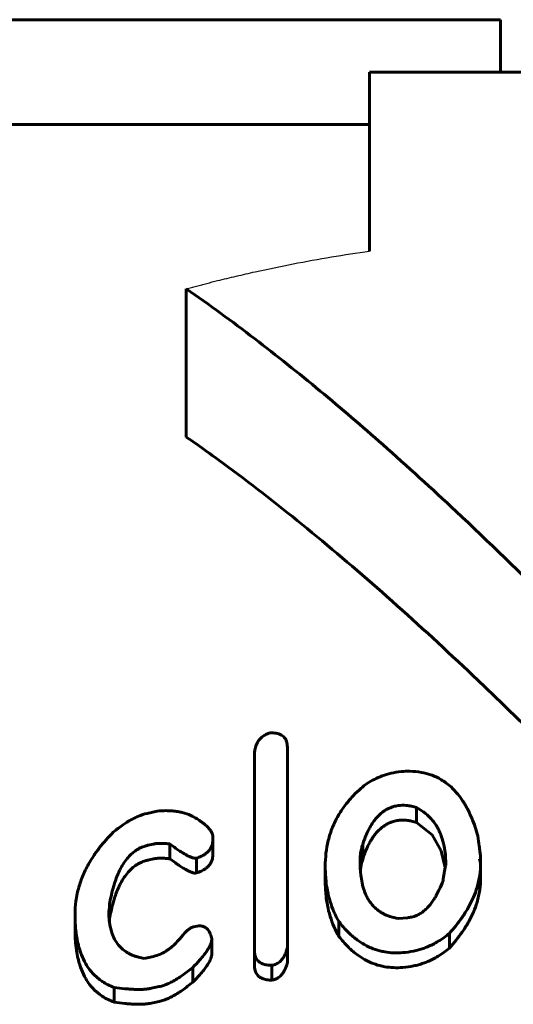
# Model space of a CAD drawing. Header units: millimetres. Extents: x -86 to 204, y -54 to 55.
# Tile 5 of 14: x -5.09 to -0.38, y 44.61 to 54. Entities that reach past the tile are written whole.
import ezdxf

# ---------------------------------------------------------------- set-up
doc = ezdxf.new("R2010")
doc.units = ezdxf.units.MM
doc.linetypes.add('K5LT-1', pattern=[0])
doc.linetypes.add('K5LT_BASIC', pattern=[0])
doc.layers.add('Системный слой (1)', color=7, linetype='Continuous', true_color=0x6c6c6c)

# ---------------------------------------------------------------- blocks, each defined once
blk = doc.blocks.new('U15')
at = {"layer": 'Системный слой (1)', "color": 150, "linetype": 'K5LT_BASIC', "lineweight": 60, "true_color": 0x0080ff}
for p, q in [((-4.2335, 45.3905), (-4.2325, 45.4015)), ((-4.2325, 45.4015), (-4.2319, 45.4125)), ((-4.2319, 45.4125), (-4.2317, 45.4235))]:
    blk.add_line(p, q, dxfattribs=at)
blk = doc.blocks.new('U17')
at = {"layer": 'Системный слой (1)', "color": 150, "linetype": 'K5LT_BASIC', "lineweight": 60, "true_color": 0x0080ff}
for p, q in [((-1.8262, 45.9553), (-1.8333, 45.92)), ((-1.8157, 45.9905), (-1.8262, 45.9553)), ((-1.8333, 45.92), (-1.8378, 45.8845))]:
    blk.add_line(p, q, dxfattribs=at)
blk = doc.blocks.new('U21')
at = {"layer": 'Системный слой (1)', "color": 150, "linetype": 'K5LT_BASIC', "lineweight": 60, "true_color": 0x0080ff}
for p, q in [((-1.1507, 46.2235), (-1.3014, 46.3427)), ((-1.0655, 46.0731), (-1.1507, 46.2235)), ((-1.0283, 45.9114), (-1.0655, 46.0731))]:
    blk.add_line(p, q, dxfattribs=at)

msp = doc.modelspace()

# ---------------------------------------------------------------- linework, layer by layer
at = {"layer": 'Системный слой (1)', "color": 150, "linetype": 'K5LT_BASIC', "lineweight": 60, "true_color": 0x0080ff}
for p, q in [((-7.9844, 54), (-0.5, 54)), ((-0.5, 54), (-0.5, 53.5)), ((-1.75, 53.5), (1.75, 53.5)), ((-1.75, 51.7923), (-1.75, 53.5)), ((-9.8457, 53), (-1.75, 53)), ((-3.5, 50.0192), (-3.5, 51.4335)), ((-2.535, 47.0615), (-2.535, 45.1484)), ((-2.8492, 45.1177), (-2.8492, 46.9829)), ((-3.8745, 46.4286), (-3.7786, 46.4506)), ((-1.3014, 46.3427), (-1.3014, 46.4841)), ((-3.8133, 46.1366), (-3.8662, 46.1247)), ((-3.6562, 45.9958), (-3.6562, 46.1373)), ((-3.2461, 46.2028), (-3.2461, 46.1769)), ((-3.2461, 46.0355), (-3.2461, 46.1769)), ((-1.8157, 45.9905), (-1.8157, 46.1319)), ((-3.8133, 45.9952), (-3.8662, 45.9833)), ((-3.4032, 45.8605), (-3.4032, 46.0019)), ((-1.8405, 45.9648), (-1.8405, 45.9648)), ((-0.6995, 45.9965), (-0.6896, 45.9539)), ((-0.6896, 45.9539), (-0.6896, 46.0052)), ((-0.6896, 45.8125), (-0.6896, 45.9539)), ((-2.1729, 45.7846), (-2.1729, 45.926)), ((-4.2317, 45.4235), (-4.2317, 45.5649)), ((-4.5624, 45.3233), (-4.5624, 45.4648)), ((-4.2399, 45.4939), (-4.2399, 45.4939)), ((-2.0423, 45.2554), (-2.0423, 45.3968)), ((-1.3874, 45.4338), (-1.4751, 45.4267)), ((-3.4297, 45.3464), (-3.3949, 45.3531)), ((-0.9872, 45.1442), (-0.9872, 45.2856)), ((-3.256, 45.0913), (-3.256, 45.2327)), ((-2.8492, 44.9763), (-2.8492, 45.1177)), ((-2.535, 45.0069), (-2.535, 45.1484)), ((-3.901, 45.0462), (-3.8133, 45.0649)), ((-3.4379, 44.8187), (-3.4379, 44.9601)), ((-2.6839, 44.8382), (-2.6839, 44.9796)), ((-4.1887, 44.6281), (-4.1887, 44.7695)), ((-3.7604, 44.7767), (-3.848, 44.7585)), ((-3.7604, 44.6352), (-3.848, 44.6171))]:
    msp.add_line(p, q, dxfattribs=at)
at = {"layer": 'Системный слой (1)', "color": 7, "linetype": 'K5LT-1'}
msp.add_open_spline([(-3.5, 51.4335), (-3.4838, 51.4378), (-3.4512, 51.4466), (-3.4021, 51.4595), (-3.3529, 51.4724), (-3.2862, 51.4895), (-3.1763, 51.5172), (-3.0226, 51.5544), (-2.7819, 51.6093), (-2.4793, 51.6724), (-2.1145, 51.7383), (-1.8713, 51.7755), (-1.75, 51.7923)], degree=3, knots=[0, 0, 0, 0, 0.042456, 0.084913, 0.127369, 0.169826, 0.25779, 0.412215, 0.566639, 0.875489, 1.184338, 1.493188, 1.493188, 1.493188, 1.493188], dxfattribs=at)
at = {"layer": 'Системный слой (1)', "color": 150, "linetype": 'K5LT_BASIC', "lineweight": 60, "true_color": 0x0080ff}
for points, knots in [([(0, 48.4142), (-0.3044, 48.7186), (-0.8409, 49.2401), (-1.5838, 49.9173), (-2.2258, 50.4672), (-2.8501, 50.9661), (-3.2804, 51.2812), (-3.5, 51.4335)], [0, 0, 0, 0, 2.181066, 3.805962, 5.16753, 6.570619, 8, 8, 8, 8]), ([(0, 47), (-0.064, 47.064), (-0.2269, 47.2259), (-0.4965, 47.4896), (-0.9575, 47.9308), (-1.5719, 48.4948), (-2.336, 49.147), (-2.9777, 49.648), (-3.3669, 49.927), (-3.5, 50.0192)], [0, 0, 0, 0, 0.572057, 1.457049, 2.394883, 4.642037, 6.810489, 8.917194, 10, 10, 10, 10]), ([(-2.7004, 47.1976), (-2.7119, 47.1939), (-2.7286, 47.1874), (-2.7502, 47.1761), (-2.768, 47.1648), (-2.788, 47.1488), (-2.8083, 47.1265), (-2.825, 47.0999), (-2.8364, 47.0722), (-2.8431, 47.0475), (-2.8481, 47.018), (-2.8492, 46.9969), (-2.8492, 46.9829)], [0, 0, 0, 0, 1.368994, 2.039138, 2.859531, 3.903184, 5.239338, 6.827282, 8.327386, 9.670549, 10.758562, 13, 13, 13, 13]), ([(-2.535, 47.0615), (-2.535, 47.0801), (-2.538, 47.1054), (-2.5497, 47.1327), (-2.5589, 47.1474), (-2.5715, 47.162), (-2.5908, 47.1763), (-2.6148, 47.1871), (-2.651, 47.1964), (-2.6804, 47.198), (-2.7004, 47.1976)], [0, 0, 0, 0, 2.920995, 3.872727, 4.544635, 5.522733, 6.634153, 7.762625, 8.792989, 11, 11, 11, 11]), ([(-1.4486, 46.8277), (-1.4811, 46.8249), (-1.5428, 46.8145), (-1.6285, 46.788), (-1.7039, 46.755), (-1.7496, 46.7299), (-1.7711, 46.717)], [0, 0, 0, 0, 1.918131, 3.703388, 5.387597, 7, 7, 7, 7]), ([(-0.716, 46.2139), (-0.7317, 46.2704), (-0.7594, 46.3539), (-0.8109, 46.4661), (-0.8546, 46.5423), (-0.9085, 46.6163), (-0.9623, 46.6741), (-1.0175, 46.7195), (-1.0657, 46.7515), (-1.1132, 46.7767), (-1.175, 46.802), (-1.2576, 46.8239), (-1.3549, 46.8329), (-1.4205, 46.8302), (-1.4486, 46.8277)], [0, 0, 0, 0, 2.932505, 4.270484, 5.899389, 7.075507, 8.484801, 9.399558, 10.120344, 10.86209, 11.535644, 12.687382, 14.010851, 15, 15, 15, 15]), ([(-1.7711, 46.717), (-1.7845, 46.7068), (-1.8117, 46.685), (-1.8625, 46.6409), (-1.9248, 46.5791), (-1.9925, 46.4974), (-2.0549, 46.4018), (-2.1082, 46.2923), (-2.1597, 46.1319), (-2.1729, 46.0072), (-2.1729, 45.926)], [0, 0, 0, 0, 0.527854, 1.096924, 2.146782, 3.391007, 4.674897, 6.140326, 7.810375, 11, 11, 11, 11]), ([(-1.8157, 46.1319), (-1.804, 46.1691), (-1.7819, 46.2288), (-1.7443, 46.3025), (-1.7142, 46.349), (-1.6843, 46.3871), (-1.6516, 46.4212), (-1.6141, 46.4508), (-1.5776, 46.4723), (-1.5411, 46.4883), (-1.5008, 46.5001), (-1.4712, 46.5045), (-1.4569, 46.5058)], [0, 0, 0, 0, 3.151981, 5.023202, 6.37867, 7.306655, 8.540879, 9.697229, 10.496509, 11.24323, 12.150885, 13, 13, 13, 13]), ([(-1.3014, 46.4841), (-1.3172, 46.4892), (-1.3442, 46.4968), (-1.3958, 46.5062), (-1.4323, 46.508), (-1.4569, 46.5058)], [0, 0, 0, 0, 1.972128, 3.274427, 6, 6, 6, 6]), ([(-3.8745, 46.4286), (-3.9026, 46.4221), (-3.9529, 46.4054), (-4.0123, 46.3769), (-4.0604, 46.3493), (-4.1212, 46.3097), (-4.1667, 46.2741), (-4.197, 46.2484)], [0, 0, 0, 0, 1.756202, 3.268808, 4.140536, 5.30088, 8, 8, 8, 8]), ([(-3.4561, 46.409), (-3.4818, 46.4202), (-3.5223, 46.434), (-3.5823, 46.4467), (-3.6342, 46.4534), (-3.7006, 46.4563), (-3.7502, 46.4535), (-3.7786, 46.4506)], [0, 0, 0, 0, 2.240471, 3.300458, 4.554601, 6.033865, 8, 8, 8, 8]), ([(-3.2461, 46.2028), (-3.2461, 46.2193), (-3.2538, 46.2446), (-3.2752, 46.277), (-3.3002, 46.3045), (-3.3345, 46.334), (-3.3864, 46.3704), (-3.4294, 46.3949), (-3.4561, 46.409)], [0, 0, 0, 0, 1.57707, 2.563664, 3.633621, 4.945411, 6.523385, 9, 9, 9, 9]), ([(-1.022, 45.9374), (-1.022, 45.9895), (-1.0276, 46.0739), (-1.0494, 46.1689), (-1.0698, 46.2276), (-1.0887, 46.2708), (-1.1178, 46.3227), (-1.1581, 46.3767), (-1.219, 46.4349), (-1.2698, 46.4679), (-1.3014, 46.4841)], [0, 0, 0, 0, 2.829542, 4.539407, 5.230621, 6.131745, 7.004849, 8.296569, 9.482573, 11, 11, 11, 11]), ([(-1.8157, 45.9905), (-1.804, 46.0276), (-1.7819, 46.0874), (-1.7443, 46.161), (-1.7142, 46.2076), (-1.6843, 46.2457), (-1.6516, 46.2798), (-1.6141, 46.3093), (-1.5776, 46.3308), (-1.5411, 46.3469), (-1.5008, 46.3587), (-1.4712, 46.3631), (-1.4569, 46.3644)], [0, 0, 0, 0, 3.151981, 5.023202, 6.37867, 7.306655, 8.540879, 9.697229, 10.496509, 11.24323, 12.150885, 13, 13, 13, 13]), ([(-1.3014, 46.3427), (-1.3172, 46.3478), (-1.3442, 46.3553), (-1.3958, 46.3648), (-1.4323, 46.3665), (-1.4569, 46.3644)], [0, 0, 0, 0, 1.972128, 3.274427, 6, 6, 6, 6]), ([(-4.197, 46.2484), (-4.2444, 46.2017), (-4.3117, 46.1269), (-4.3968, 46.0096), (-4.4596, 45.902), (-4.5106, 45.7822), (-4.5399, 45.6784), (-4.5582, 45.5727), (-4.5624, 45.5063), (-4.5624, 45.4648)], [0, 0, 0, 0, 1.982897, 3.0591, 4.59039, 6.07738, 7.520199, 8.433349, 10, 10, 10, 10]), ([(-0.6896, 46.0052), (-0.6896, 46.0073), (-0.6904, 46.0158), (-0.6921, 46.0308), (-0.6947, 46.0527), (-0.6984, 46.0812), (-0.7055, 46.1357), (-0.7116, 46.1812), (-0.716, 46.2139)], [0, 0, 0, 0, 0.279831, 1.084664, 1.949446, 3.10752, 4.765642, 9, 9, 9, 9]), ([(-4.2317, 45.5649), (-4.224, 45.611), (-4.2113, 45.6726), (-4.188, 45.7553), (-4.1697, 45.8097), (-4.1488, 45.8606), (-4.1244, 45.9105), (-4.0963, 45.9583), (-4.0585, 46.0079), (-4.0201, 46.0464), (-3.9846, 46.0737), (-3.9541, 46.0922), (-3.9273, 46.1051), (-3.8983, 46.1163), (-3.8782, 46.122), (-3.8662, 46.1247)], [0, 0, 0, 0, 3.619935, 4.742421, 6.358445, 7.82546, 8.710534, 10.279256, 11.620305, 12.815708, 13.666241, 14.284692, 14.860819, 15.329243, 16, 16, 16, 16]), ([(-3.8133, 46.1366), (-3.8028, 46.139), (-3.7851, 46.1415), (-3.7595, 46.1431), (-3.7317, 46.1433), (-3.6969, 46.1416), (-3.6702, 46.139), (-3.6562, 46.1373)], [0, 0, 0, 0, 1.582187, 2.650479, 3.841262, 5.789127, 8, 8, 8, 8]), ([(-3.6562, 46.1373), (-3.6378, 46.1232), (-3.613, 46.1048), (-3.5741, 46.0775), (-3.547, 46.0594), (-3.5184, 46.0419), (-3.4979, 46.0302), (-3.4793, 46.0207), (-3.4631, 46.0134), (-3.4494, 46.0082), (-3.4379, 46.0046), (-3.426, 46.0019), (-3.4143, 46.0006), (-3.406, 46.0013), (-3.4032, 46.0019)], [0, 0, 0, 0, 3.804331, 5.010139, 7.650079, 9.011246, 10.280594, 11.306319, 12.195159, 12.944496, 13.44606, 13.920857, 14.640446, 15, 15, 15, 15]), ([(-3.4032, 46.0019), (-3.3869, 46.0072), (-3.3632, 46.0163), (-3.3332, 46.032), (-3.3103, 46.047), (-3.287, 46.0674), (-3.2676, 46.0925), (-3.25, 46.1297), (-3.2461, 46.1583), (-3.2461, 46.1769)], [0, 0, 0, 0, 1.736111, 2.546799, 3.521033, 4.66699, 6.016219, 7.339111, 10, 10, 10, 10]), ([(-1.8157, 46.1319), (-1.8207, 46.1178), (-1.8271, 46.0951), (-1.8335, 46.0623), (-1.839, 46.0207), (-1.8405, 45.9876), (-1.8405, 45.9648)], [0, 0, 0, 0, 1.795001, 2.854315, 4.128201, 7, 7, 7, 7]), ([(-3.4032, 45.8605), (-3.3869, 45.8657), (-3.3632, 45.8748), (-3.3332, 45.8906), (-3.3103, 45.9056), (-3.287, 45.926), (-3.2676, 45.9511), (-3.25, 45.9883), (-3.2461, 46.0168), (-3.2461, 46.0355)], [0, 0, 0, 0, 1.736111, 2.546799, 3.521033, 4.66699, 6.016219, 7.339111, 10, 10, 10, 10]), ([(-4.2317, 45.4235), (-4.224, 45.4696), (-4.2113, 45.5312), (-4.188, 45.6139), (-4.1697, 45.6683), (-4.1488, 45.7192), (-4.1244, 45.7691), (-4.0963, 45.8168), (-4.0585, 45.8665), (-4.0201, 45.905), (-3.9846, 45.9323), (-3.9541, 45.9508), (-3.9273, 45.9637), (-3.8983, 45.9749), (-3.8782, 45.9806), (-3.8662, 45.9833)], [0, 0, 0, 0, 3.619935, 4.742421, 6.358445, 7.82546, 8.710534, 10.279256, 11.620305, 12.815708, 13.666241, 14.284692, 14.860819, 15.329243, 16, 16, 16, 16]), ([(-3.8133, 45.9952), (-3.8028, 45.9976), (-3.7851, 46.0001), (-3.7595, 46.0017), (-3.7317, 46.0019), (-3.6969, 46.0002), (-3.6702, 45.9975), (-3.6562, 45.9958)], [0, 0, 0, 0, 1.582187, 2.650479, 3.841262, 5.789127, 8, 8, 8, 8]), ([(-3.6562, 45.9958), (-3.6329, 45.9781), (-3.5979, 45.9523), (-3.5487, 45.919), (-3.5168, 45.8993), (-3.4885, 45.8838), (-3.47, 45.875), (-3.4557, 45.8691), (-3.4445, 45.8651), (-3.4328, 45.8618), (-3.4191, 45.8594), (-3.4092, 45.8593), (-3.4032, 45.8605)], [0, 0, 0, 0, 4.236218, 6.081222, 8.173843, 9.366031, 10.40393, 10.839133, 11.353711, 11.89814, 12.327515, 13, 13, 13, 13]), ([(-1.8405, 45.9648), (-1.8405, 45.9239), (-1.8374, 45.8568), (-1.823, 45.767), (-1.8058, 45.7036), (-1.7862, 45.6537), (-1.7654, 45.6129), (-1.7409, 45.5752), (-1.7112, 45.5402), (-1.6803, 45.5119), (-1.6505, 45.4903), (-1.6212, 45.473), (-1.5898, 45.458), (-1.5423, 45.4402), (-1.5025, 45.431), (-1.4751, 45.4267)], [0, 0, 0, 0, 3.017973, 4.880603, 6.614115, 7.7862, 8.7249, 9.841997, 10.893672, 11.784729, 12.524905, 13.164327, 13.812519, 14.534227, 16, 16, 16, 16]), ([(-1.0484, 45.7873), (-1.045, 45.8111), (-1.0399, 45.8452), (-1.0331, 45.8863), (-1.0291, 45.9079), (-1.0263, 45.9214), (-1.0241, 45.9304), (-1.0228, 45.935), (-1.022, 45.9374)], [0, 0, 0, 0, 4.273032, 6.126679, 7.381184, 8.167524, 8.55677, 9, 9, 9, 9]), ([(-0.9872, 45.2856), (-0.9432, 45.3345), (-0.8792, 45.4141), (-0.806, 45.5299), (-0.758, 45.6257), (-0.7198, 45.7298), (-0.6952, 45.8386), (-0.6896, 45.9159), (-0.6896, 45.9539)], [0, 0, 0, 0, 2.184339, 3.450798, 4.799264, 6.040478, 7.542096, 9, 9, 9, 9]), ([(-0.6995, 45.9965), (-0.6979, 45.9966), (-0.6954, 45.9969), (-0.6925, 45.9983), (-0.6908, 46.0001), (-0.6897, 46.0024), (-0.6896, 46.0042), (-0.6896, 46.0052)], [0, 0, 0, 0, 2.155663, 3.423653, 4.550508, 6.183214, 8, 8, 8, 8]), ([(-2.1729, 45.926), (-2.1729, 45.8791), (-2.1692, 45.8011), (-2.1528, 45.6882), (-2.1206, 45.5562), (-2.0786, 45.458), (-2.0423, 45.3968)], [0, 0, 0, 0, 1.798236, 2.995352, 4.384072, 7, 7, 7, 7]), ([(-2.1729, 45.7846), (-2.1729, 45.7377), (-2.1692, 45.6597), (-2.1528, 45.5468), (-2.1206, 45.4147), (-2.0786, 45.3166), (-2.0423, 45.2554)], [0, 0, 0, 0, 1.798236, 2.995352, 4.384072, 7, 7, 7, 7]), ([(-1.3874, 45.4338), (-1.3749, 45.4348), (-1.3534, 45.438), (-1.3218, 45.4467), (-1.2903, 45.4594), (-1.2555, 45.4792), (-1.22, 45.5066), (-1.187, 45.5395), (-1.1577, 45.5757), (-1.1334, 45.6113), (-1.1096, 45.6513), (-1.0799, 45.7089), (-1.06, 45.7566), (-1.0484, 45.7873)], [0, 0, 0, 0, 0.843025, 1.45543, 2.231487, 3.214738, 4.376272, 5.661758, 6.955601, 8.25295, 9.352636, 11.004914, 14, 14, 14, 14]), ([(-0.9872, 45.1442), (-0.9432, 45.1931), (-0.8792, 45.2727), (-0.806, 45.3884), (-0.758, 45.4843), (-0.7198, 45.5884), (-0.6952, 45.6972), (-0.6896, 45.7745), (-0.6896, 45.8125)], [0, 0, 0, 0, 2.184339, 3.450798, 4.799265, 6.040478, 7.542096, 9, 9, 9, 9]), ([(-4.5624, 45.4648), (-4.5624, 45.4068), (-4.5575, 45.3083), (-4.5347, 45.1804), (-4.5041, 45.081), (-4.4671, 45.0023), (-4.4199, 44.9309), (-4.3757, 44.8826), (-4.3316, 44.846), (-4.2794, 44.8091), (-4.2292, 44.7842), (-4.1887, 44.7695)], [0, 0, 0, 0, 2.573899, 4.348954, 5.79807, 7.224447, 8.186853, 9.503285, 9.947147, 10.48373, 12, 12, 12, 12]), ([(-3.901, 45.0462), (-3.9197, 45.0491), (-3.9503, 45.0554), (-3.991, 45.0677), (-4.0222, 45.0799), (-4.0512, 45.0942), (-4.0824, 45.1129), (-4.1204, 45.1426), (-4.1602, 45.1867), (-4.1933, 45.2424), (-4.2146, 45.2987), (-4.2299, 45.3606), (-4.2383, 45.4241), (-4.2399, 45.472), (-4.2399, 45.4939)], [0, 0, 0, 0, 1.09479, 1.834547, 2.580478, 3.191751, 3.923285, 5.012934, 6.551502, 8.275675, 9.980686, 11.26346, 13.296839, 15, 15, 15, 15]), ([(-2.0423, 45.3968), (-2.0155, 45.3615), (-1.9646, 45.3022), (-1.8923, 45.2387), (-1.8273, 45.1927), (-1.7795, 45.1656), (-1.7169, 45.1378), (-1.666, 45.1206), (-1.5944, 45.1051), (-1.521, 45.097), (-1.4623, 45.0982), (-1.4321, 45.1006)], [0, 0, 0, 0, 2.616371, 4.477043, 5.303641, 6.848272, 7.282434, 8.684022, 9.409314, 10.658608, 12, 12, 12, 12]), ([(-4.5624, 45.3233), (-4.5624, 45.2653), (-4.5575, 45.1669), (-4.5347, 45.039), (-4.5041, 44.9396), (-4.4671, 44.8609), (-4.4199, 44.7895), (-4.3757, 44.7412), (-4.3316, 44.7046), (-4.2794, 44.6677), (-4.2292, 44.6428), (-4.1887, 44.6281)], [0, 0, 0, 0, 2.573899, 4.348954, 5.79807, 7.224447, 8.186853, 9.503285, 9.947147, 10.48373, 12, 12, 12, 12]), ([(-3.5173, 45.2872), (-3.5355, 45.2631), (-3.5666, 45.2251), (-3.6112, 45.1798), (-3.643, 45.1519), (-3.6693, 45.1316), (-3.7033, 45.1084), (-3.7498, 45.0832), (-3.7919, 45.0694), (-3.8133, 45.0649)], [0, 0, 0, 0, 2.655082, 4.19445, 5.267178, 6.067078, 6.817479, 8.44641, 10, 10, 10, 10]), ([(-3.4297, 45.3464), (-3.4344, 45.3455), (-3.4414, 45.3433), (-3.4519, 45.3388), (-3.4619, 45.3333), (-3.4736, 45.3257), (-3.485, 45.3169), (-3.5001, 45.3041), (-3.5105, 45.2941), (-3.5173, 45.2872)], [0, 0, 0, 0, 1.224561, 1.89861, 3.011191, 4.298148, 5.758225, 7.080261, 10, 10, 10, 10]), ([(-3.256, 45.2327), (-3.2597, 45.2476), (-3.2671, 45.2715), (-3.2813, 45.3005), (-3.2942, 45.3192), (-3.3077, 45.3333), (-3.3222, 45.3437), (-3.3373, 45.3506), (-3.3531, 45.3546), (-3.372, 45.3562), (-3.3867, 45.3547), (-3.3949, 45.3531)], [0, 0, 0, 0, 3.073745, 4.865557, 6.258934, 7.351325, 8.413509, 9.306126, 9.9834, 10.852546, 12, 12, 12, 12]), ([(-1.4321, 45.1006), (-1.3973, 45.1033), (-1.3464, 45.1106), (-1.2821, 45.1263), (-1.2376, 45.1402), (-1.1926, 45.1574), (-1.144, 45.1797), (-1.0708, 45.2204), (-1.0196, 45.2581), (-0.9872, 45.2856)], [0, 0, 0, 0, 2.003979, 2.955219, 3.862012, 4.757778, 5.843366, 7.13329, 10, 10, 10, 10]), ([(-3.4379, 44.9601), (-3.415, 44.9833), (-3.3788, 45.0215), (-3.3358, 45.0725), (-3.3085, 45.109), (-3.2852, 45.1447), (-3.2677, 45.1784), (-3.2579, 45.2093), (-3.256, 45.2259), (-3.256, 45.2327)], [0, 0, 0, 0, 2.774437, 4.437069, 5.768027, 6.807302, 8.304134, 9.298562, 10, 10, 10, 10]), ([(-2.0423, 45.2554), (-2.0155, 45.2201), (-1.9646, 45.1608), (-1.8923, 45.0973), (-1.8273, 45.0513), (-1.7795, 45.0242), (-1.7169, 44.9964), (-1.666, 44.9791), (-1.5944, 44.9636), (-1.521, 44.9556), (-1.4623, 44.9568), (-1.4321, 44.9592)], [0, 0, 0, 0, 2.616371, 4.477043, 5.303641, 6.848272, 7.282434, 8.684022, 9.409314, 10.658608, 12, 12, 12, 12]), ([(-3.4379, 44.8187), (-3.415, 44.8419), (-3.3788, 44.8801), (-3.3358, 44.9311), (-3.3085, 44.9675), (-3.2852, 45.0033), (-3.2677, 45.037), (-3.2579, 45.0679), (-3.256, 45.0845), (-3.256, 45.0913)], [0, 0, 0, 0, 2.774437, 4.437069, 5.768027, 6.807302, 8.304134, 9.298562, 10, 10, 10, 10]), ([(-2.8492, 45.1177), (-2.8492, 45.1051), (-2.8476, 45.0861), (-2.8405, 45.0609), (-2.8314, 45.0414), (-2.8165, 45.022), (-2.7966, 45.0063), (-2.7745, 44.9952), (-2.7524, 44.9879), (-2.7227, 44.9817), (-2.6993, 44.9799), (-2.6839, 44.9796)], [0, 0, 0, 0, 2.168315, 3.202203, 4.426722, 5.75943, 7.091595, 8.178185, 9.156986, 10.13395, 12, 12, 12, 12]), ([(-2.6839, 44.9796), (-2.6758, 44.9808), (-2.662, 44.9839), (-2.6423, 44.9912), (-2.624, 45.0009), (-2.606, 45.0144), (-2.5903, 45.0303), (-2.5738, 45.0518), (-2.5569, 45.0819), (-2.5438, 45.1161), (-2.5373, 45.1393), (-2.535, 45.1484)], [0, 0, 0, 0, 1.020969, 1.74977, 2.663062, 3.734496, 4.861973, 5.920071, 7.877202, 10.392597, 12, 12, 12, 12]), ([(-1.4321, 44.9592), (-1.3973, 44.9619), (-1.3464, 44.9692), (-1.2821, 44.9849), (-1.2376, 44.9988), (-1.1926, 45.016), (-1.144, 45.0383), (-1.0708, 45.0789), (-1.0196, 45.1167), (-0.9872, 45.1442)], [0, 0, 0, 0, 2.003979, 2.955219, 3.862012, 4.757778, 5.843366, 7.13329, 10, 10, 10, 10]), ([(-2.6839, 44.8382), (-2.677, 44.8392), (-2.6653, 44.8416), (-2.6485, 44.8473), (-2.6331, 44.8544), (-2.6167, 44.8646), (-2.5993, 44.8791), (-2.5823, 44.8983), (-2.5678, 44.9206), (-2.5566, 44.9426), (-2.545, 44.9712), (-2.5386, 44.9925), (-2.535, 45.0069)], [0, 0, 0, 0, 0.931052, 1.608128, 2.428231, 3.311966, 4.405992, 5.892063, 7.445172, 8.9318, 10.225111, 13, 13, 13, 13]), ([(-3.7604, 44.7767), (-3.7451, 44.7798), (-3.7135, 44.7886), (-3.6688, 44.8066), (-3.6214, 44.8305), (-3.5793, 44.8556), (-3.5329, 44.8865), (-3.4872, 44.9201), (-3.4539, 44.9469), (-3.4379, 44.9601)], [0, 0, 0, 0, 1.166075, 2.485194, 3.704947, 5.314174, 6.409771, 8.24103, 10, 10, 10, 10]), ([(-2.8492, 44.9763), (-2.8492, 44.9636), (-2.8476, 44.9447), (-2.8405, 44.9195), (-2.8314, 44.9), (-2.8165, 44.8806), (-2.7966, 44.8648), (-2.7745, 44.8538), (-2.7524, 44.8465), (-2.7227, 44.8403), (-2.6993, 44.8385), (-2.6839, 44.8382)], [0, 0, 0, 0, 2.168315, 3.202203, 4.426722, 5.75943, 7.091595, 8.178185, 9.156986, 10.13395, 12, 12, 12, 12]), ([(-3.7604, 44.6352), (-3.7451, 44.6384), (-3.7135, 44.6472), (-3.6688, 44.6652), (-3.6214, 44.689), (-3.5793, 44.7141), (-3.5329, 44.7451), (-3.4872, 44.7787), (-3.4539, 44.8054), (-3.4379, 44.8187)], [0, 0, 0, 0, 1.166075, 2.485194, 3.704947, 5.314174, 6.409771, 8.24103, 10, 10, 10, 10]), ([(-4.1887, 44.7695), (-4.1549, 44.7647), (-4.107, 44.7586), (-4.0421, 44.7527), (-3.9957, 44.7499), (-3.9518, 44.749), (-3.9132, 44.7502), (-3.8802, 44.7529), (-3.8585, 44.7563), (-3.848, 44.7585)], [0, 0, 0, 0, 3.092577, 4.323021, 5.78398, 7.180587, 8.137093, 9.101267, 10, 10, 10, 10]), ([(-4.1887, 44.6281), (-4.1549, 44.6233), (-4.107, 44.6172), (-4.0421, 44.6113), (-3.9957, 44.6085), (-3.9518, 44.6076), (-3.9132, 44.6087), (-3.8802, 44.6115), (-3.8585, 44.6149), (-3.848, 44.6171)], [0, 0, 0, 0, 3.092577, 4.323021, 5.78398, 7.180587, 8.137093, 9.101267, 10, 10, 10, 10])]:
    msp.add_open_spline(points, degree=3, knots=knots, dxfattribs=at)
msp.add_open_spline([(-4.2399, 45.4939), (-4.2344, 45.5177), (-4.2317, 45.5414), (-4.2317, 45.5649)], degree=3, dxfattribs=at)

# ---------------------------------------------------------------- block references
at = {"layer": 'Системный слой (1)'}
for name in ['U21', 'U17', 'U15']:
    msp.add_blockref(name, (0, 0), dxfattribs=at)

doc.saveas('drawing.dxf')
